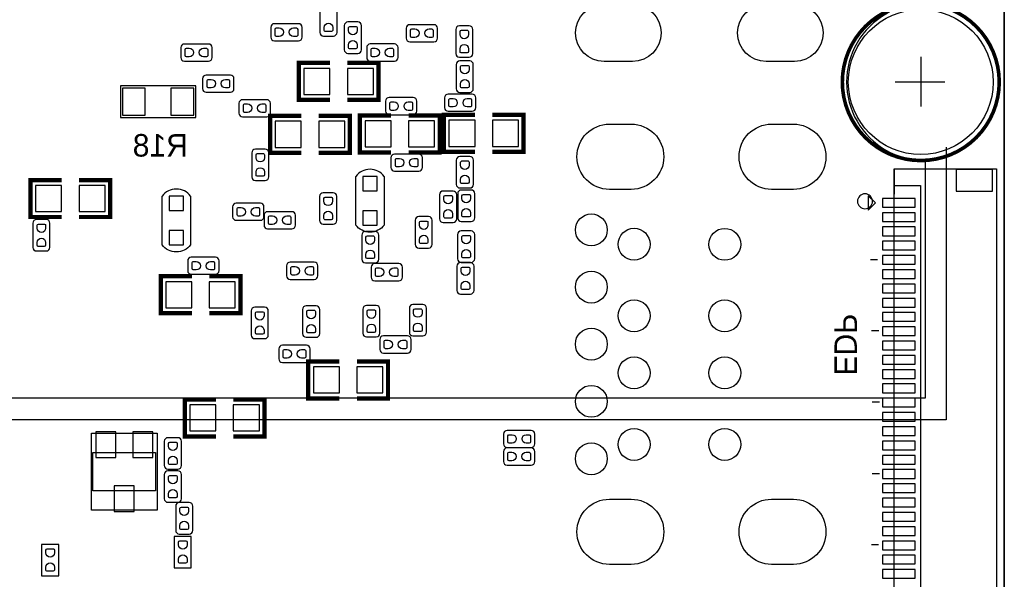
# Model space of a CAD drawing. Extents: x -19.8 to 77.6, y -11.3 to 44.7.
# Tile 10 of 11: x 43.1 to 77.6, y 9.6 to 29.2. Entities that reach past the tile are written whole.
import ezdxf

# ---------------------------------------------------------------- set-up
doc = ezdxf.new("R2010")
doc.units = 0
for name, color, linetype in [('BG_OUTLINE', 1, 'CONTINUOUS'), ('BG_SILKSCREEN_BOTTOM', 1, 'CONTINUOUS'), ('PG_ASSEMBLY_BOTTOM', 12, 'CONTINUOUS'), ('PG_SILKSCREEN_BOTTOM', 7, 'CONTINUOUS'), ('PIN_BOTTOM', 52, 'CONTINUOUS')]:
    doc.layers.add(name, color=color, linetype=linetype)

msp = doc.modelspace()

# ---------------------------------------------------------------- linework, layer by layer
at = {"layer": 'BG_OUTLINE'}
msp.add_lwpolyline([(41.17594, 44.732905), (75.607393, 44.732905, -0.414214), (77.639393, 42.700905), (77.639393, -9.23511, -0.414214), (75.607393, -11.26711), (-9.325788, -11.26711, -0.414214), (-11.357788, -9.23511), (-11.357788, -4.005275)], format="xyb", dxfattribs=at)
msp.add_lwpolyline([(41.17594, 44.732905), (-9.325788, 44.732905, 0.414214), (-11.357788, 42.700905), (-11.357788, 3.425241, 0.414214), (-10.595788, 2.663241), (-10.089947, 2.663241), (-10.089947, -3.243275), (-10.595788, -3.243275, 0.414214), (-11.357788, -4.005275), (-11.357788, -9.23511, 0.414214), (-9.325788, -11.26711), (75.607393, -11.26711, 0.414214), (77.639393, -9.23511), (77.639393, 42.700905, 0.414214), (75.607393, 44.732905)], format="xyb", close=True, dxfattribs=at)
at = {"layer": 'BG_SILKSCREEN_BOTTOM'}
for points in [[(73.777094, 23.966424), (74.557103, 23.966424)], [(73.777094, 23.966424), (73.777094, 23.083063)]]:
    msp.add_lwpolyline(points, dxfattribs=at)
msp.add_lwpolyline([(73.018726, 22.831552, 1), (72.492794, 22.831552, 1), (73.018726, 22.831552)], format="xyb", dxfattribs=at)
at = {"layer": 'PG_ASSEMBLY_BOTTOM'}
for points in [[(-1.288542, 38.083744), (74.861674, 38.083744), (74.861674, 29.758945), (74.861471, 29.758945, 1.000018), (74.861471, 24.258727), (74.861674, 24.258727), (74.861674, 15.933928), (-1.288542, 15.933928)], [(52.052753, 29.051529, 0.414135), (51.925753, 28.924529)], [(53.025853, 28.924529, 0.414174), (52.898853, 29.051529)], [(54.630853, 29.113023, 0.414174), (54.503853, 28.986023)], [(55.104055, 28.986023, 0.414253), (54.977055, 29.113023)], [(56.801512, 29.016935, 0.414253), (56.674512, 28.889935)], [(57.774611, 28.889935, 0.414214), (57.647611, 29.016935)], [(53.650363, 28.74772, 0.414253), (53.777363, 28.62072)], [(54.123565, 28.62072, 0.414174), (54.250565, 28.74772)], [(58.537577, 28.977336, 0.414174), (58.410577, 28.850336)], [(59.010779, 28.850336, 0.414253), (58.883779, 28.977336)], [(48.89881, 28.339771, 0.414253), (48.77181, 28.212771)], [(49.871909, 28.212771, 0.414214), (49.744909, 28.339771)], [(51.925753, 28.578327, 0.414214), (52.052753, 28.451327)], [(52.898853, 28.451327, 0.414253), (53.025853, 28.578327)], [(55.415663, 28.342615, 0.414135), (55.288663, 28.215615)], [(56.388762, 28.215615, 0.414174), (56.261762, 28.342615)], [(56.674512, 28.543733, 0.414174), (56.801512, 28.416733)], [(57.647611, 28.416733, 0.414135), (57.774611, 28.543733)], [(54.503853, 28.139923, 0.414135), (54.630853, 28.012923)], [(54.977055, 28.012923, 0.414214), (55.104055, 28.139923)], [(58.410577, 28.004237, 0.414135), (58.537577, 27.877237)], [(58.883779, 27.877237, 0.414214), (59.010779, 28.004237)], [(48.77181, 27.866569, 0.414174), (48.89881, 27.739569)], [(49.744909, 27.739569, 0.414135), (49.871909, 27.866569)], [(55.288663, 27.869413, 0.414214), (55.415663, 27.742413)], [(56.261762, 27.742413, 0.414253), (56.388762, 27.869413)], [(58.554087, 27.746198, 0.414174), (58.427087, 27.619198)], [(59.027289, 27.619198, 0.414253), (58.900289, 27.746198)], [(49.664112, 27.251889, 0.414253), (49.537112, 27.124889)], [(50.637211, 27.124889, 0.414214), (50.510211, 27.251889)], [(49.537112, 26.778687, 0.414174), (49.664112, 26.651687)], [(50.510211, 26.651687, 0.414135), (50.637211, 26.778687)], [(58.143369, 26.585189, 0.414135), (58.016369, 26.458189)], [(58.427087, 26.773099, 0.414135), (58.554087, 26.646099)], [(58.900289, 26.646099, 0.414214), (59.027289, 26.773099)], [(59.116468, 26.458189, 0.414174), (58.989468, 26.585189)], [(50.939192, 26.390829, 0.414253), (50.812192, 26.263829)], [(51.912291, 26.263829, 0.414214), (51.785291, 26.390829)], [(56.075047, 26.464285, 0.414135), (55.948047, 26.337285)], [(57.048146, 26.337285, 0.414174), (56.921146, 26.464285)], [(50.812192, 25.917627, 0.414174), (50.939192, 25.790627)], [(51.785291, 25.790627, 0.414135), (51.912291, 25.917627)], [(55.948047, 25.991083, 0.414214), (56.075047, 25.864083)], [(56.921146, 25.864083, 0.414253), (57.048146, 25.991083)], [(58.016369, 26.111987, 0.414214), (58.143369, 25.984987)], [(58.989468, 25.984987, 0.414253), (59.116468, 26.111987)], [(51.386943, 24.658117, 0.414174), (51.259943, 24.531117)], [(51.860145, 24.531117, 0.414253), (51.733145, 24.658117)], [(56.267071, 24.484609, 0.414135), (56.140071, 24.357609)], [(57.24017, 24.357609, 0.414174), (57.11317, 24.484609)], [(58.556627, 24.398478, 0.414174), (58.429627, 24.271478)], [(59.029829, 24.271478, 0.414253), (58.902829, 24.398478)], [(55.905425, 23.700207, 0.504928), (54.905631, 23.700207)], [(56.140071, 24.011407, 0.414214), (56.267071, 23.884407)], [(57.11317, 23.884407, 0.414253), (57.24017, 24.011407)], [(51.259943, 23.685017, 0.414135), (51.386943, 23.558017)], [(51.733145, 23.558017, 0.414214), (51.860145, 23.685017)], [(49.117021, 23.007803, 0.504928), (48.117227, 23.007803)], [(53.766949, 23.130713, 0.414174), (53.639949, 23.003713)], [(54.240151, 23.003713, 0.414253), (54.113151, 23.130713)], [(57.969937, 23.189971, 0.414214), (57.842937, 23.062971)], [(58.443139, 23.062971, 0.414135), (58.316139, 23.189971)], [(58.429627, 23.425379, 0.414135), (58.556627, 23.298379)], [(58.605649, 23.22576, 0.414174), (58.478649, 23.09876)], [(58.902829, 23.298379, 0.414214), (59.029829, 23.425379)], [(59.078851, 23.09876, 0.414253), (58.951851, 23.22576)], [(50.716434, 22.765995, 0.414253), (50.589434, 22.638995)], [(51.689533, 22.638995, 0.414214), (51.562533, 22.765995)], [(51.817219, 22.467341, 0.414135), (51.690219, 22.340341)], [(52.790319, 22.340341, 0.414174), (52.663319, 22.467341)], [(43.712917, 22.191751, 0.414214), (43.585917, 22.064751)], [(44.186119, 22.064751, 0.414135), (44.059119, 22.191751)], [(50.589434, 22.292793, 0.414174), (50.716434, 22.165793)], [(51.562533, 22.165793, 0.414135), (51.689533, 22.292793)], [(53.639949, 22.157614, 0.414135), (53.766949, 22.030614)], [(54.113151, 22.030614, 0.414214), (54.240151, 22.157614)], [(57.114161, 22.293859, 0.414214), (56.987161, 22.166859)], [(57.587363, 22.166859, 0.414135), (57.460363, 22.293859)], [(57.842937, 22.216872, 0.414253), (57.969937, 22.089872)], [(58.316139, 22.089872, 0.414174), (58.443139, 22.216872)], [(58.478649, 22.252661, 0.414135), (58.605649, 22.125661)], [(58.951851, 22.125661, 0.414214), (59.078851, 22.252661)], [(51.690219, 21.994139, 0.414214), (51.817219, 21.867139)], [(52.663319, 21.867139, 0.414253), (52.790319, 21.994139)], [(55.905425, 21.999981, -0.503873), (54.905631, 21.999981)], [(55.241876, 21.772677, 0.414174), (55.114876, 21.645677)], [(55.715078, 21.645677, 0.414253), (55.588078, 21.772677)], [(58.602601, 21.79193, 0.414174), (58.475601, 21.66493)], [(59.075803, 21.66493, 0.414253), (58.948803, 21.79193)], [(43.585917, 21.218652, 0.414253), (43.712917, 21.091652)], [(44.059119, 21.091652, 0.414174), (44.186119, 21.218652)], [(49.117021, 21.307577, -0.503873), (48.117227, 21.307577)], [(56.987161, 21.32076, 0.414253), (57.114161, 21.19376)], [(57.460363, 21.19376, 0.414174), (57.587363, 21.32076)], [(49.141126, 20.875727, 0.414253), (49.014126, 20.748727)], [(50.114225, 20.748727, 0.414214), (49.987225, 20.875727)], [(55.114876, 20.799577, 0.414135), (55.241876, 20.672577)], [(55.588078, 20.672577, 0.414214), (55.715078, 20.799577)], [(58.475601, 20.818831, 0.414135), (58.602601, 20.691831)], [(58.948803, 20.691831, 0.414214), (59.075803, 20.818831)], [(49.014126, 20.402525, 0.414174), (49.141126, 20.275525)], [(49.987225, 20.275525, 0.414135), (50.114225, 20.402525)], [(52.606169, 20.696199, 0.414135), (52.479169, 20.569199)], [(53.579268, 20.569199, 0.414174), (53.452268, 20.696199)], [(55.569358, 20.648651, 0.414253), (55.442358, 20.521651)], [(56.542457, 20.521651, 0.414214), (56.415457, 20.648651)], [(58.577759, 20.682737, 0.414214), (58.450759, 20.555737)], [(59.050961, 20.555737, 0.414135), (58.923961, 20.682737)], [(52.479169, 20.222997, 0.414214), (52.606169, 20.095997)], [(53.452268, 20.095997, 0.414253), (53.579268, 20.222997)], [(55.442358, 20.175449, 0.414174), (55.569358, 20.048449)], [(56.415457, 20.048449, 0.414135), (56.542457, 20.175449)], [(58.450759, 19.709638, 0.414253), (58.577759, 19.582638)], [(58.923961, 19.582638, 0.414174), (59.050961, 19.709638)], [(51.366674, 19.120333, 0.414174), (51.239674, 18.993333)], [(51.839876, 18.993333, 0.414253), (51.712876, 19.120333)], [(53.168042, 19.168135, 0.414174), (53.041042, 19.041135)], [(53.641244, 19.041135, 0.414253), (53.514244, 19.168135)], [(55.279773, 19.181318, 0.414174), (55.152773, 19.054318)], [(55.752975, 19.054318, 0.414253), (55.625975, 19.181318)], [(56.911977, 19.217132, 0.414174), (56.784977, 19.090132)], [(57.385179, 19.090132, 0.414253), (57.258179, 19.217132)], [(51.239674, 18.147233, 0.414135), (51.366674, 18.020233)], [(51.712876, 18.020233, 0.414214), (51.839876, 18.147233)], [(53.041042, 18.195036, 0.414135), (53.168042, 18.068036)], [(53.514244, 18.068036, 0.414214), (53.641244, 18.195036)], [(55.152773, 18.208219, 0.414135), (55.279773, 18.081219)], [(55.625975, 18.081219, 0.414214), (55.752975, 18.208219)], [(55.873904, 18.115763, 0.414253), (55.746904, 17.988763)], [(56.847003, 17.988763, 0.414214), (56.720003, 18.115763)], [(56.784977, 18.244033, 0.414135), (56.911977, 18.117033)], [(57.258179, 18.117033, 0.414214), (57.385179, 18.244033)], [(52.333652, 17.786071, 0.414253), (52.206652, 17.659071)], [(53.306751, 17.659071, 0.414214), (53.179751, 17.786071)], [(55.746904, 17.642561, 0.414174), (55.873904, 17.515561)], [(56.720003, 17.515561, 0.414135), (56.847003, 17.642561)], [(52.206652, 17.312869, 0.414174), (52.333652, 17.185869)], [(53.179751, 17.185869, 0.414135), (53.306751, 17.312869)], [(48.322509, 14.551177, 0.414214), (48.195509, 14.424177)], [(48.795711, 14.424177, 0.414135), (48.668711, 14.551177)], [(60.211437, 14.806701, 0.414135), (60.084437, 14.679701)], [(61.184536, 14.679701, 0.414174), (61.057536, 14.806701)], [(60.208389, 14.191513, 0.414135), (60.081389, 14.064513)], [(60.084437, 14.333499, 0.414214), (60.211437, 14.206499)], [(61.181488, 14.064513, 0.414174), (61.054488, 14.191513)], [(61.057536, 14.206499, 0.414253), (61.184536, 14.333499)], [(48.195509, 13.578078, 0.414253), (48.322509, 13.451078)], [(48.668711, 13.451078, 0.414174), (48.795711, 13.578078)], [(60.081389, 13.718311, 0.414214), (60.208389, 13.591311)], [(61.054488, 13.591311, 0.414253), (61.181488, 13.718311)], [(48.321443, 13.387324, 0.414174), (48.194443, 13.260324)], [(48.794645, 13.260324, 0.414253), (48.667645, 13.387324)], [(48.194443, 12.414225, 0.414135), (48.321443, 12.287225)], [(48.720781, 12.277369, 0.414214), (48.593781, 12.150369)], [(48.667645, 12.287225, 0.414214), (48.794645, 12.414225)], [(49.193983, 12.150369, 0.414135), (49.066983, 12.277369)], [(48.593781, 11.30427, 0.414253), (48.720781, 11.17727)], [(49.066983, 11.17727, 0.414174), (49.193983, 11.30427)]]:
    msp.add_lwpolyline(points, format="xyb", dxfattribs=at)
for points in [[(53.650363, 29.593819), (53.650363, 28.74772)], [(54.250565, 28.74772), (54.250565, 29.593819)], [(52.898853, 29.051529), (52.052753, 29.051529)], [(54.977055, 29.113023), (54.630853, 29.113023)], [(57.647611, 29.016935), (56.801512, 29.016935)], [(51.925753, 28.924529), (51.925753, 28.578327)], [(53.025853, 28.578327), (53.025853, 28.924529)], [(54.503853, 28.986023), (54.503853, 28.139923)], [(55.104055, 28.139923), (55.104055, 28.986023)], [(56.674512, 28.889935), (56.674512, 28.543733)], [(57.774611, 28.543733), (57.774611, 28.889935)], [(58.410577, 28.850336), (58.410577, 28.004237)], [(58.883779, 28.977336), (58.537577, 28.977336)], [(59.010779, 28.004237), (59.010779, 28.850336)], [(49.744909, 28.339771), (48.89881, 28.339771)], [(52.052753, 28.451327), (52.898853, 28.451327)], [(53.777363, 28.62072), (54.123565, 28.62072)], [(56.261762, 28.342615), (55.415663, 28.342615)], [(56.801512, 28.416733), (57.647611, 28.416733)], [(48.77181, 28.212771), (48.77181, 27.866569)], [(49.871909, 27.866569), (49.871909, 28.212771)], [(54.630853, 28.012923), (54.977055, 28.012923)], [(55.288663, 28.215615), (55.288663, 27.869413)], [(56.388762, 27.869413), (56.388762, 28.215615)], [(48.89881, 27.739569), (49.744909, 27.739569)], [(55.415663, 27.742413), (56.261762, 27.742413)], [(58.427087, 27.619198), (58.427087, 26.773099)], [(58.537577, 27.877237), (58.883779, 27.877237)], [(58.900289, 27.746198), (58.554087, 27.746198)], [(59.027289, 26.773099), (59.027289, 27.619198)], [(49.537112, 27.124889), (49.537112, 26.778687)], [(50.510211, 27.251889), (49.664112, 27.251889)], [(50.637211, 26.778687), (50.637211, 27.124889)], [(49.304219, 25.770586), (49.304219, 26.870482), (46.654415, 26.870482), (46.654415, 25.770586), (49.304219, 25.770586)], [(49.664112, 26.651687), (50.510211, 26.651687)], [(58.989468, 26.585189), (58.143369, 26.585189)], [(58.554087, 26.646099), (58.900289, 26.646099)], [(50.812192, 26.263829), (50.812192, 25.917627)], [(51.785291, 26.390829), (50.939192, 26.390829)], [(51.912291, 25.917627), (51.912291, 26.263829)], [(55.948047, 26.337285), (55.948047, 25.991083)], [(56.921146, 26.464285), (56.075047, 26.464285)], [(57.048146, 25.991083), (57.048146, 26.337285)], [(58.016369, 26.458189), (58.016369, 26.111987)], [(59.116468, 26.111987), (59.116468, 26.458189)], [(58.143369, 25.984987), (58.989468, 25.984987)], [(50.939192, 25.790627), (51.785291, 25.790627)], [(56.075047, 25.864083), (56.921146, 25.864083)], [(51.259943, 24.531117), (51.259943, 23.685017)], [(51.733145, 24.658117), (51.386943, 24.658117)], [(51.860145, 23.685017), (51.860145, 24.531117)], [(56.140071, 24.357609), (56.140071, 24.011407)], [(57.11317, 24.484609), (56.267071, 24.484609)], [(57.24017, 24.011407), (57.24017, 24.357609)], [(58.429627, 24.271478), (58.429627, 23.425379)], [(58.902829, 24.398478), (58.556627, 24.398478)], [(59.029829, 23.425379), (59.029829, 24.271478)], [(56.267071, 23.884407), (57.11317, 23.884407)], [(51.386943, 23.558017), (51.733145, 23.558017)], [(54.905529, 22.000083), (54.905529, 23.700105)], [(55.905527, 23.700105), (55.905527, 22.000083)], [(54.113151, 23.130713), (53.766949, 23.130713)], [(58.316139, 23.189971), (57.969937, 23.189971)], [(58.556627, 23.298379), (58.902829, 23.298379)], [(58.951851, 23.22576), (58.605649, 23.22576)], [(48.117125, 21.307679), (48.117125, 23.007701)], [(49.117123, 23.007701), (49.117123, 21.307679)], [(53.639949, 23.003713), (53.639949, 22.157614)], [(54.240151, 22.157614), (54.240151, 23.003713)], [(57.842937, 23.062971), (57.842937, 22.216872)], [(58.443139, 22.216872), (58.443139, 23.062971)], [(58.478649, 23.09876), (58.478649, 22.252661)], [(59.078851, 22.252661), (59.078851, 23.09876)], [(50.589434, 22.638995), (50.589434, 22.292793)], [(51.562533, 22.765995), (50.716434, 22.765995)], [(51.689533, 22.292793), (51.689533, 22.638995)], [(52.663319, 22.467341), (51.817219, 22.467341)], [(44.059119, 22.191751), (43.712917, 22.191751)], [(50.716434, 22.165793), (51.562533, 22.165793)], [(51.690219, 22.340341), (51.690219, 21.994139)], [(52.790319, 21.994139), (52.790319, 22.340341)], [(56.987161, 22.166859), (56.987161, 21.32076)], [(57.460363, 22.293859), (57.114161, 22.293859)], [(57.587363, 21.32076), (57.587363, 22.166859)], [(57.969937, 22.089872), (58.316139, 22.089872)], [(58.605649, 22.125661), (58.951851, 22.125661)], [(43.585917, 22.064751), (43.585917, 21.218652)], [(44.186119, 21.218652), (44.186119, 22.064751)], [(51.817219, 21.867139), (52.663319, 21.867139)], [(53.766949, 22.030614), (54.113151, 22.030614)], [(55.588078, 21.772677), (55.241876, 21.772677)], [(58.948803, 21.79193), (58.602601, 21.79193)], [(55.114876, 21.645677), (55.114876, 20.799577)], [(55.715078, 20.799577), (55.715078, 21.645677)], [(58.475601, 21.66493), (58.475601, 20.818831)], [(59.075803, 20.818831), (59.075803, 21.66493)], [(43.712917, 21.091652), (44.059119, 21.091652)], [(57.114161, 21.19376), (57.460363, 21.19376)], [(49.014126, 20.748727), (49.014126, 20.402525)], [(49.987225, 20.875727), (49.141126, 20.875727)], [(50.114225, 20.402525), (50.114225, 20.748727)], [(52.479169, 20.569199), (52.479169, 20.222997)], [(53.452268, 20.696199), (52.606169, 20.696199)], [(53.579268, 20.222997), (53.579268, 20.569199)], [(55.241876, 20.672577), (55.588078, 20.672577)], [(55.442358, 20.521651), (55.442358, 20.175449)], [(56.415457, 20.648651), (55.569358, 20.648651)], [(56.542457, 20.175449), (56.542457, 20.521651)], [(58.450759, 20.555737), (58.450759, 19.709638)], [(58.923961, 20.682737), (58.577759, 20.682737)], [(58.602601, 20.691831), (58.948803, 20.691831)], [(59.050961, 19.709638), (59.050961, 20.555737)], [(49.141126, 20.275525), (49.987225, 20.275525)], [(52.606169, 20.095997), (53.452268, 20.095997)], [(55.569358, 20.048449), (56.415457, 20.048449)], [(58.577759, 19.582638), (58.923961, 19.582638)], [(51.239674, 18.993333), (51.239674, 18.147233)], [(51.712876, 19.120333), (51.366674, 19.120333)], [(51.839876, 18.147233), (51.839876, 18.993333)], [(53.041042, 19.041135), (53.041042, 18.195036)], [(53.514244, 19.168135), (53.168042, 19.168135)], [(53.641244, 18.195036), (53.641244, 19.041135)], [(55.152773, 19.054318), (55.152773, 18.208219)], [(55.625975, 19.181318), (55.279773, 19.181318)], [(55.752975, 18.208219), (55.752975, 19.054318)], [(56.784977, 19.090132), (56.784977, 18.244033)], [(57.258179, 19.217132), (56.911977, 19.217132)], [(57.385179, 18.244033), (57.385179, 19.090132)], [(51.366674, 18.020233), (51.712876, 18.020233)], [(53.168042, 18.068036), (53.514244, 18.068036)], [(55.279773, 18.081219), (55.625975, 18.081219)], [(55.746904, 17.988763), (55.746904, 17.642561)], [(56.720003, 18.115763), (55.873904, 18.115763)], [(56.847003, 17.642561), (56.847003, 17.988763)], [(56.911977, 18.117033), (57.258179, 18.117033)], [(52.206652, 17.659071), (52.206652, 17.312869)], [(53.179751, 17.786071), (52.333652, 17.786071)], [(53.306751, 17.312869), (53.306751, 17.659071)], [(55.873904, 17.515561), (56.720003, 17.515561)], [(52.333652, 17.185869), (53.179751, 17.185869)], [(48.668711, 14.551177), (48.322509, 14.551177)], [(60.084437, 14.679701), (60.084437, 14.333499)], [(61.057536, 14.806701), (60.211437, 14.806701)], [(61.184536, 14.333499), (61.184536, 14.679701)], [(48.195509, 14.424177), (48.195509, 13.578078)], [(48.795711, 13.578078), (48.795711, 14.424177)], [(61.054488, 14.191513), (60.208389, 14.191513)], [(60.211437, 14.206499), (61.057536, 14.206499)], [(60.081389, 14.064513), (60.081389, 13.718311)], [(61.181488, 13.718311), (61.181488, 14.064513)], [(60.208389, 13.591311), (61.054488, 13.591311)], [(48.194443, 13.260324), (48.194443, 12.414225)], [(48.667645, 13.387324), (48.321443, 13.387324)], [(48.322509, 13.451078), (48.668711, 13.451078)], [(48.794645, 12.414225), (48.794645, 13.260324)], [(48.321443, 12.287225), (48.667645, 12.287225)], [(48.593781, 12.150369), (48.593781, 11.30427)], [(49.066983, 12.277369), (48.720781, 12.277369)], [(49.193983, 11.30427), (49.193983, 12.150369)], [(48.541102, 11.094771), (48.541102, 9.994951)], [(49.141101, 11.094771), (48.541102, 11.094771)], [(48.720781, 11.17727), (49.066983, 11.17727)], [(49.141101, 9.994951), (49.141101, 11.094771)], [(43.893715, 10.815066), (43.893715, 9.715246)], [(44.493713, 10.815066), (43.893715, 10.815066)], [(44.493713, 9.715246), (44.493713, 10.815066)], [(43.893715, 9.715246), (44.493713, 9.715246)], [(48.541102, 9.994951), (49.141101, 9.994951)]]:
    msp.add_lwpolyline(points, dxfattribs=at)
at = {"layer": 'PG_ASSEMBLY_BOTTOM', "const_width": 0.100101}
for points in [[(54.001924, 26.381964), (52.909724, 26.381964), (52.909724, 27.677364), (54.001924, 27.677364)], [(54.611524, 26.381964), (55.703724, 26.381964), (55.703724, 27.677364), (54.611524, 27.677364)], [(56.145176, 25.840182), (55.052976, 25.840182), (55.052976, 24.544782), (56.145176, 24.544782)], [(56.754776, 25.840182), (57.846976, 25.840182), (57.846976, 24.544782), (56.754776, 24.544782)], [(59.087766, 25.860756), (57.995566, 25.860756), (57.995566, 24.565356), (59.087766, 24.565356)], [(59.697366, 25.860756), (60.789566, 25.860756), (60.789566, 24.565356), (59.697366, 24.565356)], [(52.997608, 24.528526), (51.905408, 24.528526), (51.905408, 25.823926), (52.997608, 25.823926)], [(53.607208, 24.528526), (54.699408, 24.528526), (54.699408, 25.823926), (53.607208, 25.823926)], [(44.596812, 23.576026), (43.504612, 23.576026), (43.504612, 22.280626), (44.596812, 22.280626)], [(45.206412, 23.576026), (46.298612, 23.576026), (46.298612, 22.280626), (45.206412, 22.280626)], [(49.160684, 18.909538), (48.068484, 18.909538), (48.068484, 20.204938), (49.160684, 20.204938)], [(49.770284, 18.909538), (50.862484, 18.909538), (50.862484, 20.204938), (49.770284, 20.204938)], [(54.334156, 17.222216), (53.241956, 17.222216), (53.241956, 15.926816), (54.334156, 15.926816)], [(54.943756, 17.222216), (56.035956, 17.222216), (56.035956, 15.926816), (54.943756, 15.926816)], [(50.00371, 15.892018), (48.91151, 15.892018), (48.91151, 14.596618), (50.00371, 14.596618)], [(50.61331, 15.892018), (51.70551, 15.892018), (51.70551, 14.596618), (50.61331, 14.596618)]]:
    msp.add_lwpolyline(points, dxfattribs=at)
at = {"layer": 'PG_ASSEMBLY_BOTTOM'}
for points in [[(73.779177, 23.964367), (77.363777, 23.964367), (77.363777, 7.092671), (73.779177, 7.092671)], [(45.641285, 14.711426), (47.941484, 14.711426), (47.941484, 12.011431), (45.641285, 12.011431)]]:
    msp.add_lwpolyline(points, close=True, dxfattribs=at)
at = {"layer": 'PG_SILKSCREEN_BOTTOM'}
for points in [[(75.607164, 24.722328), (75.607164, 15.172436), (-10.422636, 15.172436), (-10.422636, 38.743636), (-10.371836, 38.743636)], [(74.71156, 27.892045), (74.71156, 26.14803)], [(75.560453, 27.008836), (73.816464, 27.008836)], [(49.304219, 25.770586), (49.304219, 26.870482), (46.654415, 26.870482), (46.654415, 25.770586), (49.304219, 25.770586)], [(73.782377, 23.380167), (73.782377, 23.964367), (77.363777, 23.964367)], [(77.363777, 23.964367), (77.363777, 7.099783), (73.782377, 7.099783)], [(54.905529, 22.000083), (54.905529, 23.700105)], [(55.905527, 23.700105), (55.905527, 22.000083)], [(73.782377, 23.380167), (74.696777, 23.380167), (74.696777, 7.709383), (73.782377, 7.709383)], [(48.117125, 21.307679), (48.117125, 23.007701)], [(49.117123, 23.007701), (49.117123, 21.307679)], [(72.868866, 23.028478), (72.868866, 22.520478), (73.122866, 22.774478), (72.868866, 23.028478)], [(73.198177, 20.782966), (72.944177, 20.782966)], [(73.237065, 18.297576), (72.983065, 18.297576)], [(73.260077, 15.798267), (73.006077, 15.798267)], [(45.691273, 12.686538), (45.691273, 14.036319)], [(45.691273, 14.036319), (47.891471, 14.036319)], [(47.891471, 14.036319), (47.891471, 12.686538)], [(73.260077, 13.288874), (73.006077, 13.288874)], [(47.891471, 12.686538), (45.691273, 12.686538)], [(73.234677, 10.799674), (72.980677, 10.799674)]]:
    msp.add_lwpolyline(points, dxfattribs=at)
at = {"layer": 'PG_SILKSCREEN_BOTTOM', "const_width": 0.127}
msp.add_lwpolyline([(77.461669, 27.008836, 1), (71.961451, 27.008836, 1), (77.461669, 27.008836)], format="xyb", dxfattribs=at)
at = {"layer": 'PG_SILKSCREEN_BOTTOM', "const_width": 0.150089}
for points in [[(54.001924, 26.381964), (52.909724, 26.381964), (52.909724, 27.677364), (54.001924, 27.677364)], [(54.611524, 26.381964), (55.703724, 26.381964), (55.703724, 27.677364), (54.611524, 27.677364)], [(52.997608, 24.528526), (51.905408, 24.528526), (51.905408, 25.823926), (52.997608, 25.823926)], [(53.607208, 24.528526), (54.699408, 24.528526), (54.699408, 25.823926), (53.607208, 25.823926)], [(56.145176, 25.840182), (55.052976, 25.840182), (55.052976, 24.544782), (56.145176, 24.544782)], [(56.754776, 25.840182), (57.846976, 25.840182), (57.846976, 24.544782), (56.754776, 24.544782)], [(59.087766, 25.860756), (57.995566, 25.860756), (57.995566, 24.565356), (59.087766, 24.565356)], [(59.697366, 25.860756), (60.789566, 25.860756), (60.789566, 24.565356), (59.697366, 24.565356)], [(44.596812, 23.576026), (43.504612, 23.576026), (43.504612, 22.280626), (44.596812, 22.280626)], [(45.206412, 23.576026), (46.298612, 23.576026), (46.298612, 22.280626), (45.206412, 22.280626)], [(49.160684, 18.909538), (48.068484, 18.909538), (48.068484, 20.204938), (49.160684, 20.204938)], [(49.770284, 18.909538), (50.862484, 18.909538), (50.862484, 20.204938), (49.770284, 20.204938)], [(54.334156, 17.222216), (53.241956, 17.222216), (53.241956, 15.926816), (54.334156, 15.926816)], [(54.943756, 17.222216), (56.035956, 17.222216), (56.035956, 15.926816), (54.943756, 15.926816)], [(50.00371, 15.892018), (48.91151, 15.892018), (48.91151, 14.596618), (50.00371, 14.596618)], [(50.61331, 15.892018), (51.70551, 15.892018), (51.70551, 14.596618), (50.61331, 14.596618)]]:
    msp.add_lwpolyline(points, dxfattribs=at)
at = {"layer": 'PG_SILKSCREEN_BOTTOM'}
for points in [[(55.905425, 23.700207, 0.504928), (54.905631, 23.700207)], [(49.117021, 23.007803, 0.504928), (48.117227, 23.007803)], [(55.905425, 21.999981, -0.503873), (54.905631, 21.999981)], [(49.117021, 21.307577, -0.503873), (48.117227, 21.307577)]]:
    msp.add_lwpolyline(points, format="xyb", dxfattribs=at)
at = {"layer": 'PIN_BOTTOM'}
for points in [[(64.609396, 27.728901), (63.609398, 27.728901, -1), (63.609398, 29.728897), (64.609396, 29.728897, -1)], [(70.289293, 27.728901), (69.289295, 27.728901, -1), (69.289295, 29.728897), (70.289293, 29.728897, -1)], [(54.100654, 28.920491), (54.100654, 28.818891, -0.376179), (54.052165, 28.776397), (53.836265, 28.776397, -0.366061), (53.800477, 28.818891), (53.800477, 28.920491, -0.999182)], [(52.225804, 28.601441), (52.124204, 28.601441, -0.376179), (52.081709, 28.64993), (52.081709, 28.86583, -0.366061), (52.124204, 28.901619), (52.225804, 28.901619, -0.999182)], [(52.726082, 28.901619), (52.827682, 28.901619, -0.376179), (52.870176, 28.85313), (52.870176, 28.63723, -0.366061), (52.827682, 28.601441), (52.726082, 28.601441, -0.999182)], [(54.653764, 28.813252), (54.653764, 28.914852, -0.376179), (54.702253, 28.957346), (54.918153, 28.957346, -0.366061), (54.953941, 28.914852), (54.953941, 28.813252, -0.999182)], [(56.974283, 28.566643), (56.872683, 28.566643, -0.376179), (56.830189, 28.615132), (56.830189, 28.831032, -0.366061), (56.872683, 28.866821), (56.974283, 28.866821, -0.999182)], [(57.474561, 28.866821), (57.576161, 28.866821, -0.376179), (57.618655, 28.818332), (57.618655, 28.602432, -0.366061), (57.576161, 28.566643), (57.474561, 28.566643, -0.999182)], [(58.560487, 28.677565), (58.560487, 28.779165, -0.376179), (58.608976, 28.821659), (58.824876, 28.821659, -0.366061), (58.860665, 28.779165), (58.860665, 28.677565, -0.999182)], [(54.953941, 28.312974), (54.953941, 28.211374, -0.376179), (54.905453, 28.168879), (54.689553, 28.168879, -0.366061), (54.653764, 28.211374), (54.653764, 28.312974, -0.999182)], [(58.860665, 28.177287), (58.860665, 28.075687, -0.376179), (58.812176, 28.033193), (58.596276, 28.033193, -0.366061), (58.560487, 28.075687), (58.560487, 28.177287, -0.999182)], [(49.071581, 27.889479), (48.969981, 27.889479, -0.376179), (48.927487, 27.937968), (48.927487, 28.153868, -0.366061), (48.969981, 28.189657), (49.071581, 28.189657, -0.999182)], [(49.571859, 28.189657), (49.673459, 28.189657, -0.376179), (49.715953, 28.141168), (49.715953, 27.925268, -0.366061), (49.673459, 27.889479), (49.571859, 27.889479, -0.999182)], [(55.588713, 27.892527), (55.487113, 27.892527, -0.376179), (55.444619, 27.941016), (55.444619, 28.156916, -0.366061), (55.487113, 28.192705), (55.588713, 28.192705, -0.999182)], [(56.088991, 28.192705), (56.190591, 28.192705, -0.376179), (56.233085, 28.144216), (56.233085, 27.928316, -0.366061), (56.190591, 27.892527), (56.088991, 27.892527, -0.999182)], [(58.576997, 27.446427), (58.576997, 27.548027, -0.376179), (58.625486, 27.590521), (58.841386, 27.590521, -0.366061), (58.877175, 27.548027), (58.877175, 27.446427, -0.999182)], [(49.836883, 26.801597), (49.735283, 26.801597, -0.376179), (49.692789, 26.850086), (49.692789, 27.065986, -0.366061), (49.735283, 27.101775), (49.836883, 27.101775, -0.999182)], [(50.337161, 27.101775), (50.438761, 27.101775, -0.376179), (50.481255, 27.053286), (50.481255, 26.837386, -0.366061), (50.438761, 26.801597), (50.337161, 26.801597, -0.999182)], [(58.877175, 26.946149), (58.877175, 26.844549, -0.376179), (58.828686, 26.802055), (58.612786, 26.802055, -0.366061), (58.576997, 26.844549), (58.576997, 26.946149, -0.999182)], [(51.111963, 25.940537), (51.010363, 25.940537, -0.376179), (50.967869, 25.989026), (50.967869, 26.204926, -0.366061), (51.010363, 26.240715), (51.111963, 26.240715, -0.999182)], [(51.612241, 26.240715), (51.713841, 26.240715, -0.376179), (51.756335, 26.192226), (51.756335, 25.976326, -0.366061), (51.713841, 25.940537), (51.612241, 25.940537, -0.999182)], [(56.248097, 26.014197), (56.146497, 26.014197, -0.376179), (56.104003, 26.062686), (56.104003, 26.278586, -0.366061), (56.146497, 26.314375), (56.248097, 26.314375, -0.999182)], [(56.748375, 26.314375), (56.849975, 26.314375, -0.376179), (56.892469, 26.265886), (56.892469, 26.049986, -0.366061), (56.849975, 26.014197), (56.748375, 26.014197, -0.999182)], [(58.316419, 26.135101), (58.214819, 26.135101, -0.376179), (58.172325, 26.18359), (58.172325, 26.39949, -0.366061), (58.214819, 26.435279), (58.316419, 26.435279, -0.999182)], [(58.816697, 26.435279), (58.918297, 26.435279, -0.376179), (58.960791, 26.38679), (58.960791, 26.17089, -0.366061), (58.918297, 26.135101), (58.816697, 26.135101, -0.999182)], [(64.561542, 23.248976), (63.799542, 23.248976, -1), (63.799542, 25.534976), (64.561542, 25.534976, -1)], [(70.245732, 23.248976), (69.483732, 23.248976, -1), (69.483732, 25.534976), (70.245732, 25.534976, -1)], [(51.409854, 24.358346), (51.409854, 24.459946, -0.376179), (51.458343, 24.50244), (51.674243, 24.50244, -0.366061), (51.710031, 24.459946), (51.710031, 24.358346, -0.999182)], [(56.440121, 24.034521), (56.338521, 24.034521, -0.376179), (56.296027, 24.08301), (56.296027, 24.29891, -0.366061), (56.338521, 24.334699), (56.440121, 24.334699, -0.999182)], [(56.940399, 24.334699), (57.041999, 24.334699, -0.376179), (57.084493, 24.28621), (57.084493, 24.07031, -0.366061), (57.041999, 24.034521), (56.940399, 24.034521, -0.999182)], [(58.579537, 24.098707), (58.579537, 24.200307, -0.376179), (58.628026, 24.242801), (58.843926, 24.242801, -0.366061), (58.879715, 24.200307), (58.879715, 24.098707, -0.999182)], [(51.710031, 23.858068), (51.710031, 23.756468, -0.376179), (51.661543, 23.713973), (51.445643, 23.713973, -0.366061), (51.409854, 23.756468), (51.409854, 23.858068, -0.999182)], [(58.879715, 23.598429), (58.879715, 23.496829, -0.376179), (58.831226, 23.454335), (58.615326, 23.454335, -0.366061), (58.579537, 23.496829), (58.579537, 23.598429, -0.999182)], [(53.789859, 22.830942), (53.789859, 22.932542, -0.376179), (53.838348, 22.975037), (54.054248, 22.975037, -0.366061), (54.090037, 22.932542), (54.090037, 22.830942, -0.999182)], [(57.993051, 22.889921), (57.993051, 22.991521, -0.376179), (58.04154, 23.034015), (58.25744, 23.034015, -0.366061), (58.293229, 22.991521), (58.293229, 22.889921, -0.999182)], [(58.628559, 22.925989), (58.628559, 23.027589, -0.376179), (58.677048, 23.070083), (58.892948, 23.070083, -0.366061), (58.928737, 23.027589), (58.928737, 22.925989, -0.999182)], [(50.889205, 22.315703), (50.787605, 22.315703, -0.376179), (50.745111, 22.364192), (50.745111, 22.580092, -0.366061), (50.787605, 22.615881), (50.889205, 22.615881, -0.999182)], [(51.389483, 22.615881), (51.491083, 22.615881, -0.376179), (51.533577, 22.567392), (51.533577, 22.351492, -0.366061), (51.491083, 22.315703), (51.389483, 22.315703, -0.999182)], [(54.090037, 22.330664), (54.090037, 22.229064, -0.376179), (54.041548, 22.18657), (53.825648, 22.18657, -0.366061), (53.789859, 22.229064), (53.789859, 22.330664, -0.999182)], [(58.293229, 22.389643), (58.293229, 22.288043, -0.376179), (58.24474, 22.245549), (58.02884, 22.245549, -0.366061), (57.993051, 22.288043), (57.993051, 22.389643, -0.999182)], [(58.928737, 22.425711), (58.928737, 22.324111, -0.376179), (58.880248, 22.281617), (58.664348, 22.281617, -0.366061), (58.628559, 22.324111), (58.628559, 22.425711, -0.999182)], [(51.990269, 22.017253), (51.888669, 22.017253, -0.376179), (51.846175, 22.065742), (51.846175, 22.281642, -0.366061), (51.888669, 22.317431), (51.990269, 22.317431, -0.999182)], [(52.490548, 22.317431), (52.592148, 22.317431, -0.376179), (52.634642, 22.268942), (52.634642, 22.053042, -0.366061), (52.592148, 22.017253), (52.490548, 22.017253, -0.999182)], [(57.137275, 21.993809), (57.137275, 22.095409, -0.376179), (57.185763, 22.137903), (57.401663, 22.137903, -0.366061), (57.437452, 22.095409), (57.437452, 21.993809, -0.999182)], [(43.736031, 21.891701), (43.736031, 21.993301, -0.376179), (43.78452, 22.035795), (44.00042, 22.035795, -0.366061), (44.036209, 21.993301), (44.036209, 21.891701, -0.999182)], [(44.036209, 21.391423), (44.036209, 21.289823, -0.376179), (43.98772, 21.247329), (43.77182, 21.247329, -0.366061), (43.736031, 21.289823), (43.736031, 21.391423, -0.999182)], [(55.264787, 21.472906), (55.264787, 21.574506, -0.376179), (55.313275, 21.617), (55.529175, 21.617, -0.366061), (55.564964, 21.574506), (55.564964, 21.472906, -0.999182)], [(57.437452, 21.493531), (57.437452, 21.391931, -0.376179), (57.388963, 21.349437), (57.173063, 21.349437, -0.366061), (57.137275, 21.391931), (57.137275, 21.493531, -0.999182)], [(58.625511, 21.492159), (58.625511, 21.593759, -0.376179), (58.674, 21.636253), (58.8899, 21.636253, -0.366061), (58.925689, 21.593759), (58.925689, 21.492159, -0.999182)], [(55.564964, 20.972628), (55.564964, 20.871028, -0.376179), (55.516475, 20.828533), (55.300575, 20.828533, -0.366061), (55.264787, 20.871028), (55.264787, 20.972628, -0.999182)], [(58.925689, 20.991881), (58.925689, 20.890281, -0.376179), (58.8772, 20.847787), (58.6613, 20.847787, -0.366061), (58.625511, 20.890281), (58.625511, 20.991881, -0.999182)], [(49.313897, 20.425435), (49.212297, 20.425435, -0.376179), (49.169803, 20.473924), (49.169803, 20.689824, -0.366061), (49.212297, 20.725613), (49.313897, 20.725613, -0.999182)], [(49.814175, 20.725613), (49.915775, 20.725613, -0.376179), (49.958269, 20.677124), (49.958269, 20.461224, -0.366061), (49.915775, 20.425435), (49.814175, 20.425435, -0.999182)], [(52.779219, 20.246111), (52.677619, 20.246111, -0.376179), (52.635125, 20.2946), (52.635125, 20.5105, -0.366061), (52.677619, 20.546289), (52.779219, 20.546289, -0.999182)], [(53.279497, 20.546289), (53.381097, 20.546289, -0.376179), (53.423591, 20.4978), (53.423591, 20.2819, -0.366061), (53.381097, 20.246111), (53.279497, 20.246111, -0.999182)], [(55.742129, 20.198359), (55.640529, 20.198359, -0.376179), (55.598035, 20.246848), (55.598035, 20.462748, -0.366061), (55.640529, 20.498537), (55.742129, 20.498537, -0.999182)], [(56.242407, 20.498537), (56.344007, 20.498537, -0.376179), (56.386501, 20.450048), (56.386501, 20.234148, -0.366061), (56.344007, 20.198359), (56.242407, 20.198359, -0.999182)], [(58.600873, 20.382687), (58.600873, 20.484287, -0.376179), (58.649362, 20.526781), (58.865262, 20.526781, -0.366061), (58.901051, 20.484287), (58.901051, 20.382687, -0.999182)], [(58.901051, 19.882409), (58.901051, 19.780809, -0.376179), (58.852562, 19.738315), (58.636662, 19.738315, -0.366061), (58.600873, 19.780809), (58.600873, 19.882409, -0.999182)], [(53.190953, 18.868365), (53.190953, 18.969965, -0.376179), (53.239441, 19.012459), (53.455341, 19.012459, -0.366061), (53.49113, 18.969965), (53.49113, 18.868365, -0.999182)], [(55.302683, 18.881547), (55.302683, 18.983147, -0.376179), (55.351172, 19.025641), (55.567072, 19.025641, -0.366061), (55.602861, 18.983147), (55.602861, 18.881547, -0.999182)], [(56.934887, 18.917361), (56.934887, 19.018961, -0.376179), (56.983376, 19.061455), (57.199276, 19.061455, -0.366061), (57.235065, 19.018961), (57.235065, 18.917361, -0.999182)], [(51.389585, 18.820562), (51.389585, 18.922162, -0.376179), (51.438073, 18.964656), (51.653973, 18.964656, -0.366061), (51.689762, 18.922162), (51.689762, 18.820562, -0.999182)], [(51.689762, 18.320283), (51.689762, 18.218683, -0.376179), (51.641273, 18.176189), (51.425373, 18.176189, -0.366061), (51.389585, 18.218683), (51.389585, 18.320283, -0.999182)], [(53.49113, 18.368086), (53.49113, 18.266486, -0.376179), (53.442641, 18.223992), (53.226741, 18.223992, -0.366061), (53.190953, 18.266486), (53.190953, 18.368086, -0.999182)], [(55.602861, 18.381269), (55.602861, 18.279669, -0.376179), (55.554372, 18.237175), (55.338472, 18.237175, -0.366061), (55.302683, 18.279669), (55.302683, 18.381269, -0.999182)], [(57.235065, 18.417083), (57.235065, 18.315483, -0.376179), (57.186576, 18.272989), (56.970676, 18.272989, -0.366061), (56.934887, 18.315483), (56.934887, 18.417083, -0.999182)], [(56.046675, 17.665471), (55.945075, 17.665471, -0.376179), (55.902581, 17.71396), (55.902581, 17.92986, -0.366061), (55.945075, 17.965649), (56.046675, 17.965649, -0.999182)], [(56.546953, 17.965649), (56.648553, 17.965649, -0.376179), (56.691047, 17.91716), (56.691047, 17.70126, -0.366061), (56.648553, 17.665471), (56.546953, 17.665471, -0.999182)], [(52.506423, 17.335779), (52.404823, 17.335779, -0.376179), (52.362329, 17.384268), (52.362329, 17.600168, -0.366061), (52.404823, 17.635957), (52.506423, 17.635957, -0.999182)], [(53.006701, 17.635957), (53.108301, 17.635957, -0.376179), (53.150795, 17.587468), (53.150795, 17.371568, -0.366061), (53.108301, 17.335779), (53.006701, 17.335779, -0.999182)], [(60.384487, 14.356613), (60.282887, 14.356613, -0.376179), (60.240393, 14.405102), (60.240393, 14.621002, -0.366061), (60.282887, 14.656791), (60.384487, 14.656791, -0.999182)], [(60.884765, 14.656791), (60.986365, 14.656791, -0.376179), (61.028859, 14.608302), (61.028859, 14.392402, -0.366061), (60.986365, 14.356613), (60.884765, 14.356613, -0.999182)], [(48.345623, 14.251127), (48.345623, 14.352727, -0.376179), (48.394112, 14.395221), (48.610012, 14.395221, -0.366061), (48.645801, 14.352727), (48.645801, 14.251127, -0.999182)], [(48.645801, 13.750849), (48.645801, 13.649249, -0.376179), (48.597312, 13.606755), (48.381412, 13.606755, -0.366061), (48.345623, 13.649249), (48.345623, 13.750849, -0.999182)], [(60.381439, 13.741425), (60.279839, 13.741425, -0.376179), (60.237345, 13.789914), (60.237345, 14.005814, -0.366061), (60.279839, 14.041603), (60.381439, 14.041603, -0.999182)], [(60.881717, 14.041603), (60.983317, 14.041603, -0.376179), (61.025811, 13.993114), (61.025811, 13.777214, -0.366061), (60.983317, 13.741425), (60.881717, 13.741425, -0.999182)], [(48.344353, 13.087553), (48.344353, 13.189153, -0.376179), (48.392842, 13.231647), (48.608742, 13.231647, -0.366061), (48.644531, 13.189153), (48.644531, 13.087553, -0.999182)], [(48.644531, 12.587275), (48.644531, 12.485675, -0.376179), (48.596042, 12.443181), (48.380142, 12.443181, -0.366061), (48.344353, 12.485675), (48.344353, 12.587275, -0.999182)], [(48.743895, 11.977319), (48.743895, 12.078919, -0.376179), (48.792384, 12.121413), (49.008284, 12.121413, -0.366061), (49.044073, 12.078919), (49.044073, 11.977319, -0.999182)], [(64.561542, 10.111384), (63.799542, 10.111384, -1), (63.799542, 12.397384), (64.561542, 12.397384, -1)], [(70.245732, 10.111384), (69.483732, 10.111384, -1), (69.483732, 12.397384), (70.245732, 12.397384, -1)], [(49.044073, 11.477041), (49.044073, 11.375441, -0.376179), (48.995584, 11.332947), (48.779684, 11.332947, -0.366061), (48.743895, 11.375441), (48.743895, 11.477041, -0.999182)], [(48.691013, 10.795), (48.691013, 10.8966, -0.376179), (48.739501, 10.939094), (48.955401, 10.939094, -0.366061), (48.99119, 10.8966), (48.99119, 10.795, -0.999182)], [(44.043625, 10.515295), (44.043625, 10.616895, -0.376179), (44.092114, 10.659389), (44.308014, 10.659389, -0.366061), (44.343803, 10.616895), (44.343803, 10.515295, -0.999182)], [(48.99119, 10.294722), (48.99119, 10.193122, -0.376179), (48.942701, 10.150627), (48.726801, 10.150627, -0.366061), (48.691013, 10.193122), (48.691013, 10.294722, -0.999182)], [(44.343803, 10.015017), (44.343803, 9.913417, -0.376179), (44.295314, 9.870923), (44.079414, 9.870923, -0.366061), (44.043625, 9.913417), (44.043625, 10.015017, -0.999182)]]:
    msp.add_lwpolyline(points, format="xyb", close=True, dxfattribs=at)
for points in [[(54.001924, 27.486864), (53.087524, 27.486864), (53.087524, 26.572464), (54.001924, 26.572464)], [(55.525924, 27.486864), (54.611524, 27.486864), (54.611524, 26.572464), (55.525924, 26.572464)], [(46.729371, 26.795501), (46.729371, 25.845491), (47.529471, 25.845491), (47.529471, 26.795501)], [(48.429189, 26.795501), (48.429189, 25.845491), (49.229289, 25.845491), (49.229289, 26.795501)], [(52.997608, 25.633426), (52.083208, 25.633426), (52.083208, 24.719026), (52.997608, 24.719026)], [(54.521608, 25.633426), (53.607208, 25.633426), (53.607208, 24.719026), (54.521608, 24.719026)], [(55.230776, 24.735282), (56.145176, 24.735282), (56.145176, 25.649682), (55.230776, 25.649682)], [(56.754776, 24.735282), (57.669176, 24.735282), (57.669176, 25.649682), (56.754776, 25.649682)], [(58.173366, 24.755856), (59.087766, 24.755856), (59.087766, 25.670256), (58.173366, 25.670256)], [(59.697366, 24.755856), (60.611766, 24.755856), (60.611766, 25.670256), (59.697366, 25.670256)], [(77.227278, 23.950778), (75.957278, 23.950778), (75.957278, 23.188778), (77.227278, 23.188778)], [(55.155592, 23.200157), (55.655464, 23.200157), (55.655464, 23.700029), (55.155592, 23.700029)], [(43.682412, 22.471126), (44.596812, 22.471126), (44.596812, 23.385526), (43.682412, 23.385526)], [(45.206412, 22.471126), (46.120812, 22.471126), (46.120812, 23.385526), (45.206412, 23.385526)], [(48.367188, 22.507753), (48.86706, 22.507753), (48.86706, 23.007625), (48.367188, 23.007625)], [(74.51377, 22.932161), (73.37077, 22.932161), (73.37077, 22.627361), (74.51377, 22.627361)], [(55.155592, 22.000159), (55.655464, 22.000159), (55.655464, 22.500031), (55.155592, 22.500031)], [(74.51377, 22.432162), (73.37077, 22.432162), (73.37077, 22.127362), (74.51377, 22.127362)], [(48.367188, 21.307755), (48.86706, 21.307755), (48.86706, 21.807627), (48.367188, 21.807627)], [(74.51377, 21.932163), (73.37077, 21.932163), (73.37077, 21.627363), (74.51377, 21.627363)], [(74.51377, 21.432164), (73.37077, 21.432164), (73.37077, 21.127364), (74.51377, 21.127364)], [(74.51377, 20.932165), (73.37077, 20.932165), (73.37077, 20.627365), (74.51377, 20.627365)], [(74.51377, 20.432166), (73.37077, 20.432166), (73.37077, 20.127366), (74.51377, 20.127366)], [(49.160684, 20.014438), (48.246284, 20.014438), (48.246284, 19.100038), (49.160684, 19.100038)], [(50.684684, 20.014438), (49.770284, 20.014438), (49.770284, 19.100038), (50.684684, 19.100038)], [(74.51377, 19.932167), (73.37077, 19.932167), (73.37077, 19.627367), (74.51377, 19.627367)], [(74.51377, 19.432168), (73.37077, 19.432168), (73.37077, 19.127368), (74.51377, 19.127368)], [(74.51377, 18.932169), (73.37077, 18.932169), (73.37077, 18.627369), (74.51377, 18.627369)], [(74.51377, 18.43217), (73.37077, 18.43217), (73.37077, 18.12737), (74.51377, 18.12737)], [(74.51377, 17.932171), (73.37077, 17.932171), (73.37077, 17.627371), (74.51377, 17.627371)], [(74.51377, 17.432172), (73.37077, 17.432172), (73.37077, 17.127372), (74.51377, 17.127372)], [(53.419756, 16.117316), (54.334156, 16.117316), (54.334156, 17.031716), (53.419756, 17.031716)], [(54.943756, 16.117316), (55.858156, 16.117316), (55.858156, 17.031716), (54.943756, 17.031716)], [(74.51377, 16.932173), (73.37077, 16.932173), (73.37077, 16.627373), (74.51377, 16.627373)], [(74.51377, 16.432174), (73.37077, 16.432174), (73.37077, 16.127374), (74.51377, 16.127374)], [(74.51377, 15.932175), (73.37077, 15.932175), (73.37077, 15.627375), (74.51377, 15.627375)], [(49.08931, 14.787118), (50.00371, 14.787118), (50.00371, 15.701518), (49.08931, 15.701518)], [(50.61331, 14.787118), (51.52771, 14.787118), (51.52771, 15.701518), (50.61331, 15.701518)], [(74.51377, 15.432176), (73.37077, 15.432176), (73.37077, 15.127376), (74.51377, 15.127376)], [(74.51377, 14.932177), (73.37077, 14.932177), (73.37077, 14.627377), (74.51377, 14.627377)], [(45.791361, 14.761375), (45.791361, 13.861478), (46.49136, 13.861478), (46.49136, 14.761375)], [(47.091384, 14.761375), (47.091384, 13.861478), (47.791383, 13.861478), (47.791383, 14.761375)], [(74.51377, 14.432178), (73.37077, 14.432178), (73.37077, 14.127378), (74.51377, 14.127378)], [(74.51377, 13.932179), (73.37077, 13.932179), (73.37077, 13.627379), (74.51377, 13.627379)], [(74.51377, 13.43218), (73.37077, 13.43218), (73.37077, 13.12738), (74.51377, 13.12738)], [(46.441373, 12.861354), (46.441373, 11.961457), (47.141371, 11.961457), (47.141371, 12.861354)], [(74.51377, 12.932181), (73.37077, 12.932181), (73.37077, 12.627381), (74.51377, 12.627381)], [(74.51377, 12.432182), (73.37077, 12.432182), (73.37077, 12.127382), (74.51377, 12.127382)], [(74.51377, 11.932183), (73.37077, 11.932183), (73.37077, 11.627383), (74.51377, 11.627383)], [(74.51377, 11.432184), (73.37077, 11.432184), (73.37077, 11.127384), (74.51377, 11.127384)], [(74.51377, 10.932185), (73.37077, 10.932185), (73.37077, 10.627385), (74.51377, 10.627385)], [(74.51377, 10.432161), (73.37077, 10.432161), (73.37077, 10.127361), (74.51377, 10.127361)], [(74.51377, 9.932162), (73.37077, 9.932162), (73.37077, 9.627362), (74.51377, 9.627362)]]:
    msp.add_lwpolyline(points, close=True, dxfattribs=at)
for centre, radius in [((74.71156, 27.008836), 2.54), ((63.163729, 21.828785), 0.5588), ((64.662329, 21.325891), 0.5588), ((67.840327, 21.323275), 0.5588), ((63.163729, 19.827291), 0.5588), ((64.662329, 18.821375), 0.5588), ((67.840327, 18.821375), 0.5588), ((63.163729, 17.825669), 0.5588), ((64.662329, 16.81988), 0.5588), ((67.840327, 16.81988), 0.5588), ((63.163729, 15.824175), 0.5588), ((64.662329, 14.315491), 0.5588), ((67.840327, 14.315491), 0.5588), ((63.163729, 13.812469), 0.5588)]:
    msp.add_circle(centre, radius, dxfattribs=at)

# ---------------------------------------------------------------- texts
at = {"layer": 'BG_SILKSCREEN_BOTTOM', "text_generation_flag": 2}
msp.add_text('R18', height=0.7874, dxfattribs=at).set_placement((49.019968, 24.39797))
msp.add_text('EDP', height=0.7874, rotation=270, dxfattribs=at).set_placement((71.686674, 16.727932))

doc.saveas('drawing.dxf')
